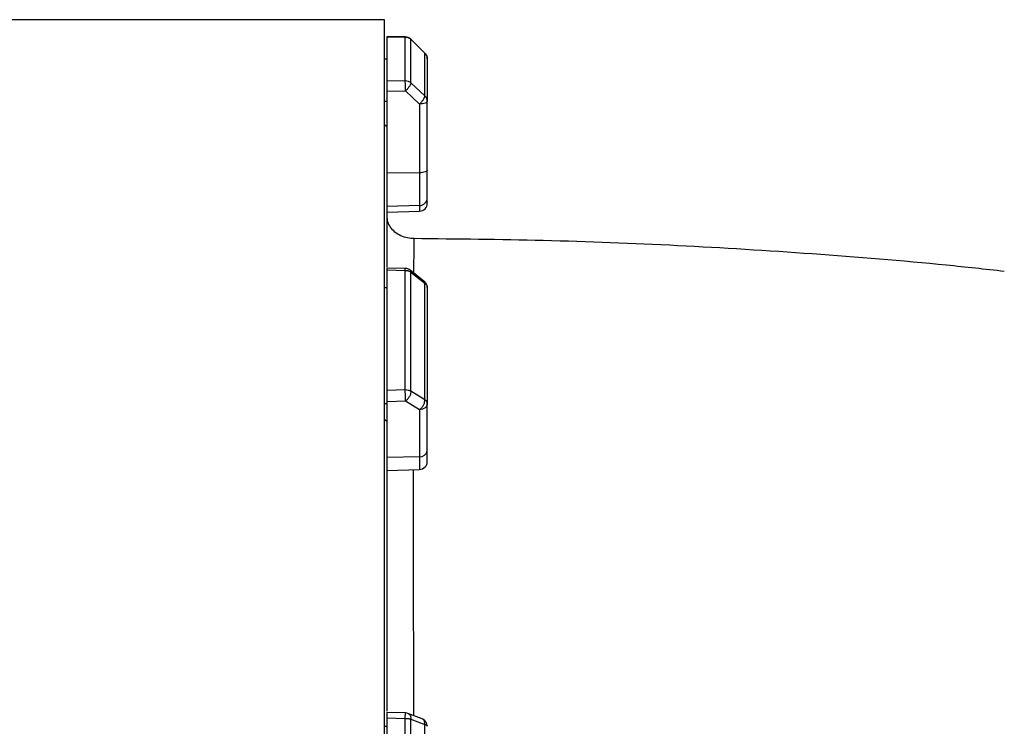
# Model space of a CAD drawing. Header units: inches. Extents: x -21 to 102, y -42 to 31.
# Tile 14 of 15: x 72 to 86, y 5 to 15. Entities that reach past the tile are written whole.
import ezdxf

# ---------------------------------------------------------------- set-up
doc = ezdxf.new("R2010")
doc.units = ezdxf.units.IN
doc.header["$MEASUREMENT"] = 0

msp = doc.modelspace()

# ---------------------------------------------------------------- linework, layer by layer
at = {"color": 7, "linetype": 'Continuous', "lineweight": 25}
for p, q in [((76.929, 15.413), (67.518, 15.413)), ((76.929, -15.413), (76.929, 15.413)), ((77.236, 15.162), (76.964, 15.163)), ((76.969, 15.162), (77.235, 15.16)), ((76.969, 14.517), (76.969, 15.162)), ((77.235, 14.52), (77.235, 15.16)), ((77.523, 14.924), (77.316, 15.128)), ((77.318, 14.488), (77.318, 15.126)), ((77.318, 15.126), (77.524, 14.922)), ((77.524, 14.296), (77.524, 14.922)), ((76.929, 14.839), (76.969, 14.839)), ((76.969, 14.517), (77.235, 14.52)), ((77.524, 14.296), (77.318, 14.488)), ((76.969, 14.366), (77.239, 14.369)), ((76.969, 11.786), (76.969, 14.366)), ((77.239, 14.369), (77.445, 14.177)), ((76.929, 14.218), (76.969, 14.218)), ((77.445, 14.177), (77.445, 12.606)), ((77.559, 13.209), (77.559, 14.218)), ((76.929, 13.875), (76.969, 13.838)), ((77.445, 13.168), (76.969, 13.163)), ((77.445, 12.689), (76.969, 12.674)), ((76.969, 12.589), (77.445, 12.606)), ((77.36, 12.201), (77.36, 12.201)), ((77.237, 11.766), (76.965, 11.772)), ((76.969, 9.983), (76.969, 11.755)), ((76.969, 11.744), (77.235, 11.738)), ((77.235, 9.99), (77.235, 11.738)), ((77.515, 11.577), (77.308, 11.74)), ((77.318, 9.967), (77.318, 11.711)), ((77.318, 11.711), (77.524, 11.549)), ((76.929, 11.485), (76.969, 11.485)), ((77.524, 9.84), (77.524, 11.549)), ((76.969, 9.983), (77.235, 9.99)), ((77.524, 9.84), (77.318, 9.967)), ((76.969, 9.816), (77.239, 9.823)), ((77.239, 9.823), (77.445, 9.696)), ((76.929, 9.786), (76.969, 9.786)), ((76.969, 5.273), (76.969, 9.816)), ((77.445, 9.696), (77.445, 8.82)), ((77.559, 9.096), (77.559, 9.786)), ((76.929, 9.552), (76.969, 9.526)), ((77.445, 9.005), (76.969, 8.993)), ((76.969, 8.804), (77.445, 8.82)), ((77.238, 5.249), (76.967, 5.258)), ((76.969, 2.773), (76.969, 5.245)), ((77.481, 5.164), (77.275, 5.242)), ((76.929, 5.053), (76.969, 5.053)), ((76.969, 5.179), (77.235, 5.17)), ((77.235, 2.782), (77.235, 5.17)), ((77.318, 2.776), (77.318, 5.159)), ((77.318, 5.159), (77.524, 5.081)), ((77.524, 2.748), (77.524, 5.081))]:
    msp.add_line(p, q, dxfattribs=at)
at = {"color": 8, "linetype": 'Continuous', "lineweight": 25}
for p, q in [((77.235, 15.16), (77.235, 15.16)), ((77.524, 14.922), (77.523, 14.922))]:
    msp.add_line(p, q, dxfattribs=at)
at = {"color": 7, "linetype": 'Continuous', "lineweight": 25, "flags": 128}
msp.add_lwpolyline([(77.559, 13.209), (77.557, 13.201), (77.55, 13.193), (77.54, 13.187), (77.526, 13.181), (77.509, 13.176), (77.489, 13.172), (77.468, 13.169), (77.445, 13.168)], dxfattribs=at)
at = {"color": 7, "linetype": 'Continuous', "lineweight": 25}
for centre, radius, start, end in [((77.235, 15.044), 0.118, 45.1342, 89.5342), ((77.441, 14.839), 0.118, 0.7176, 45.1333), ((77.444, 12.804), 0.115, 270.4143, 358.4735), ((77.441, 12.724), 0.118, 272, 0), ((77.235, 11.648), 0.118, 51.7012, 88.6995), ((77.441, 11.485), 0.118, 0.1679, 51.7003), ((77.454, 9.111), 0.106, 265.0821, 351.7652), ((77.441, 8.938), 0.118, 272, 360), ((77.235, 5.131), 0.118, 69.4053, 88.1076), ((77.441, 5.053), 0.118, 0.4594, 69.3901)]:
    msp.add_arc(centre, radius, start, end, dxfattribs=at)
for points, knots in [([(77.235, 15.16), (77.236, 15.16), (77.24, 15.16), (77.248, 15.159), (77.258, 15.158), (77.269, 15.155), (77.28, 15.152), (77.29, 15.147), (77.3, 15.141), (77.309, 15.134), (77.315, 15.129), (77.318, 15.126)], [0, 0, 0, 0, 0.061582, 0.125034, 0.250029, 0.375025, 0.500021, 0.614472, 0.75001, 0.866631, 1, 1, 1, 1]), ([(77.524, 14.922), (77.526, 14.92), (77.528, 14.918), (77.532, 14.914), (77.536, 14.908), (77.543, 14.898), (77.549, 14.887), (77.554, 14.875), (77.556, 14.865), (77.559, 14.853), (77.559, 14.844), (77.559, 14.839)], [0, 0, 0, 0, 0.056158, 0.115628, 0.178412, 0.290155, 0.499964, 0.604621, 0.724087, 0.840407, 1, 1, 1, 1]), ([(77.559, 14.839), (77.559, 14.835), (77.559, 14.825), (77.559, 14.81), (77.559, 14.794), (77.559, 14.778), (77.559, 14.762), (77.559, 14.745), (77.559, 14.728), (77.559, 14.71), (77.559, 14.692), (77.559, 14.673), (77.559, 14.655), (77.559, 14.635), (77.559, 14.615), (77.559, 14.595), (77.559, 14.569), (77.559, 14.535), (77.559, 14.494), (77.559, 14.452), (77.559, 14.408), (77.559, 14.362), (77.559, 14.316), (77.559, 14.267), (77.559, 14.234), (77.559, 14.218)], [0, 0, 0, 0, 0.033347, 0.066687, 0.100023, 0.133354, 0.166683, 0.200009, 0.233334, 0.266658, 0.299983, 0.33331, 0.36664, 0.399972, 0.433309, 0.466652, 0.500001, 0.56252, 0.625022, 0.687512, 0.749996, 0.812481, 0.874972, 0.937476, 1, 1, 1, 1]), ([(76.969, 14.366), (76.969, 14.367), (76.969, 14.371), (76.969, 14.377), (76.969, 14.382), (76.969, 14.39), (76.969, 14.4), (76.969, 14.415), (76.969, 14.434), (76.969, 14.456), (76.969, 14.477), (76.969, 14.491), (76.969, 14.501), (76.969, 14.507), (76.969, 14.513), (76.969, 14.516), (76.969, 14.517)], [0, 0, 0, 0, 0.031096, 0.062252, 0.093545, 0.12505, 0.187533, 0.249883, 0.374816, 0.499562, 0.624395, 0.749286, 0.812287, 0.87466, 0.937024, 1, 1, 1, 1]), ([(77.239, 14.369), (77.239, 14.382), (77.239, 14.397), (77.238, 14.428), (77.238, 14.445), (77.237, 14.474), (77.237, 14.487), (77.236, 14.508), (77.235, 14.516), (77.235, 14.52)], [0, 0, 0, 0, 0.25, 0.25, 0.5, 0.5, 0.75, 0.75, 1, 1, 1, 1]), ([(77.235, 14.52), (77.25, 14.52), (77.265, 14.517), (77.294, 14.506), (77.307, 14.498), (77.318, 14.488)], [0, 0, 0, 0, 0.5, 0.5, 1, 1, 1, 1]), ([(77.318, 14.488), (77.318, 14.483), (77.317, 14.476), (77.31, 14.458), (77.304, 14.447), (77.288, 14.424), (77.279, 14.412), (77.259, 14.389), (77.248, 14.378), (77.239, 14.369)], [0, 0, 0, 0, 0.25, 0.25, 0.5, 0.5, 0.75, 0.75, 1, 1, 1, 1]), ([(77.445, 14.177), (77.455, 14.186), (77.465, 14.197), (77.485, 14.22), (77.495, 14.233), (77.51, 14.256), (77.516, 14.267), (77.523, 14.284), (77.525, 14.291), (77.524, 14.296)], [0, 0, 0, 0, 0.25, 0.25, 0.5, 0.5, 0.75, 0.75, 1, 1, 1, 1]), ([(77.559, 14.218), (77.559, 14.22), (77.559, 14.224), (77.558, 14.23), (77.558, 14.235), (77.556, 14.242), (77.554, 14.25), (77.55, 14.26), (77.545, 14.27), (77.539, 14.28), (77.532, 14.288), (77.527, 14.294), (77.524, 14.296)], [0, 0, 0, 0, 0.078416, 0.146233, 0.203444, 0.250055, 0.38331, 0.500037, 0.628052, 0.745634, 0.880449, 1, 1, 1, 1]), ([(77.559, 14.218), (77.559, 14.212), (77.556, 14.207), (77.545, 14.198), (77.536, 14.193), (77.515, 14.186), (77.503, 14.183), (77.475, 14.179), (77.46, 14.177), (77.445, 14.177)], [0, 0, 0, 0, 0.25, 0.25, 0.5, 0.5, 0.75, 0.75, 1, 1, 1, 1]), ([(77.559, 12.801), (77.559, 12.803), (77.559, 12.807), (77.559, 12.813), (77.559, 12.819), (77.559, 12.826), (77.559, 12.833), (77.559, 12.84), (77.559, 12.848), (77.559, 12.856), (77.559, 12.865), (77.559, 12.874), (77.559, 12.883), (77.559, 12.893), (77.559, 12.903), (77.559, 12.913), (77.559, 12.924), (77.559, 12.935), (77.559, 12.946), (77.559, 12.964), (77.559, 12.989), (77.559, 13.014), (77.559, 13.037), (77.559, 13.055), (77.559, 13.075), (77.559, 13.097), (77.559, 13.121), (77.559, 13.15), (77.559, 13.179), (77.559, 13.199), (77.559, 13.209)], [0, 0, 0, 0, 0.027779, 0.055558, 0.083336, 0.111115, 0.138894, 0.166673, 0.194451, 0.22223, 0.250009, 0.277788, 0.305567, 0.333345, 0.361124, 0.388903, 0.416682, 0.44446, 0.472239, 0.500018, 0.572334, 0.64465, 0.665187, 0.716919, 0.753262, 0.788528, 0.841396, 0.894264, 0.947132, 1, 1, 1, 1]), ([(77.559, 12.727), (77.559, 12.726), (77.559, 12.721), (77.559, 12.742), (77.559, 12.782), (77.559, 12.801)], [0, 0, 0, 0, 0.099194, 0.549597, 1, 1, 1, 1]), ([(77.364, 12.204), (77.332, 12.205), (77.267, 12.209), (77.168, 12.242), (77.081, 12.297), (77.015, 12.37), (76.975, 12.451), (76.971, 12.499), (76.969, 12.523)], [0, 0, 0, 0, 0.163759, 0.329576, 0.496962, 0.665071, 0.832984, 1, 1, 1, 1]), ([(86.019, 11.723), (85.737, 11.754), (84.8, 11.857), (83.204, 11.985), (81.232, 12.107), (79.284, 12.183), (77.993, 12.196), (77.36, 12.203)], [0, 0, 0, 0, 0.098116, 0.325822, 0.553535, 0.781291, 1, 1, 1, 1]), ([(76.969, 11.744), (76.969, 11.753), (76.969, 11.769), (76.969, 11.77), (76.969, 11.771)], [0, 0, 0, 0, 0.559598, 1, 1, 1, 1]), ([(77.235, 11.738), (77.236, 11.738), (77.24, 11.738), (77.248, 11.737), (77.258, 11.736), (77.269, 11.734), (77.28, 11.731), (77.29, 11.727), (77.3, 11.723), (77.309, 11.718), (77.315, 11.714), (77.318, 11.711)], [0, 0, 0, 0, 0.0615824, 0.1250337, 0.2500294, 0.3750251, 0.5000207, 0.6144723, 0.75001, 0.8666305, 1, 1, 1, 1]), ([(77.524, 11.549), (77.526, 11.548), (77.528, 11.546), (77.532, 11.543), (77.536, 11.538), (77.543, 11.531), (77.549, 11.522), (77.554, 11.512), (77.556, 11.505), (77.559, 11.495), (77.559, 11.489), (77.559, 11.485)], [0, 0, 0, 0, 0.056158, 0.115628, 0.178412, 0.290155, 0.499964, 0.604621, 0.724087, 0.840407, 1, 1, 1, 1]), ([(77.559, 11.485), (77.559, 11.468), (77.559, 11.433), (77.559, 11.38), (77.559, 11.328), (77.559, 11.275), (77.559, 11.221), (77.559, 11.167), (77.559, 11.113), (77.559, 11.059), (77.559, 11.004), (77.559, 10.949), (77.559, 10.894), (77.559, 10.838), (77.559, 10.782), (77.559, 10.726), (77.559, 10.653), (77.559, 10.563), (77.559, 10.455), (77.559, 10.346), (77.559, 10.236), (77.559, 10.125), (77.559, 10.013), (77.559, 9.9), (77.559, 9.824), (77.559, 9.786)], [0, 0, 0, 0, 0.033347, 0.066687, 0.100023, 0.133354, 0.166683, 0.200009, 0.233334, 0.266658, 0.299983, 0.33331, 0.36664, 0.399972, 0.433309, 0.466652, 0.500001, 0.56252, 0.625022, 0.687512, 0.749996, 0.812481, 0.874972, 0.937476, 1, 1, 1, 1]), ([(76.969, 9.816), (76.969, 9.817), (76.969, 9.819), (76.969, 9.823), (76.969, 9.828), (76.969, 9.834), (76.969, 9.842), (76.969, 9.855), (76.969, 9.873), (76.969, 9.896), (76.969, 9.919), (76.969, 9.939), (76.969, 9.953), (76.969, 9.964), (76.969, 9.974), (76.969, 9.98), (76.969, 9.983)], [0, 0, 0, 0, 0.031096, 0.062252, 0.093545, 0.12505, 0.187533, 0.249883, 0.374816, 0.499562, 0.624395, 0.749286, 0.812287, 0.87466, 0.937024, 1, 1, 1, 1]), ([(77.239, 9.823), (77.239, 9.832), (77.239, 9.843), (77.238, 9.871), (77.238, 9.887), (77.237, 9.92), (77.237, 9.936), (77.236, 9.966), (77.235, 9.979), (77.235, 9.99)], [0, 0, 0, 0, 0.25, 0.25, 0.5, 0.5, 0.75, 0.75, 1, 1, 1, 1]), ([(77.235, 9.99), (77.25, 9.99), (77.265, 9.988), (77.294, 9.98), (77.307, 9.974), (77.318, 9.967)], [0, 0, 0, 0, 0.5, 0.5, 1, 1, 1, 1]), ([(77.318, 9.967), (77.318, 9.957), (77.317, 9.944), (77.31, 9.917), (77.304, 9.902), (77.288, 9.874), (77.279, 9.86), (77.259, 9.838), (77.248, 9.829), (77.239, 9.823)], [0, 0, 0, 0, 0.25, 0.25, 0.5, 0.5, 0.75, 0.75, 1, 1, 1, 1]), ([(77.445, 9.696), (77.455, 9.702), (77.465, 9.711), (77.485, 9.733), (77.495, 9.747), (77.51, 9.775), (77.516, 9.789), (77.523, 9.817), (77.525, 9.83), (77.524, 9.84)], [0, 0, 0, 0, 0.25, 0.25, 0.5, 0.5, 0.75, 0.75, 1, 1, 1, 1]), ([(77.559, 9.786), (77.559, 9.788), (77.559, 9.791), (77.558, 9.795), (77.558, 9.798), (77.556, 9.803), (77.554, 9.808), (77.55, 9.816), (77.545, 9.822), (77.539, 9.829), (77.532, 9.835), (77.527, 9.838), (77.524, 9.84)], [0, 0, 0, 0, 0.078416, 0.146233, 0.203444, 0.250055, 0.38331, 0.500037, 0.628052, 0.745634, 0.880449, 1, 1, 1, 1]), ([(77.559, 9.786), (77.559, 9.774), (77.556, 9.763), (77.545, 9.741), (77.536, 9.732), (77.515, 9.715), (77.503, 9.708), (77.475, 9.699), (77.46, 9.696), (77.445, 9.696)], [0, 0, 0, 0, 0.25, 0.25, 0.5, 0.5, 0.75, 0.75, 1, 1, 1, 1]), ([(77.559, 8.939), (77.559, 8.939), (77.559, 8.938), (77.559, 8.941), (77.559, 8.947), (77.559, 8.955), (77.559, 8.966), (77.559, 8.979), (77.559, 8.996), (77.559, 9.028), (77.559, 9.066), (77.559, 9.096)], [0, 0, 0, 0, 0.0180619, 0.136105, 0.2478519, 0.3221374, 0.4054987, 0.5191281, 0.5978786, 0.6818882, 1, 1, 1, 1]), ([(76.969, 5.179), (76.969, 5.193), (76.969, 5.222), (76.969, 5.248), (76.969, 5.26), (76.969, 5.257), (76.969, 5.257)], [0, 0, 0, 0, 0.3232667, 0.646663, 0.9701208, 1, 1, 1, 1]), ([(77.235, 5.17), (77.236, 5.17), (77.24, 5.17), (77.248, 5.17), (77.258, 5.17), (77.269, 5.169), (77.28, 5.167), (77.29, 5.166), (77.3, 5.164), (77.309, 5.161), (77.315, 5.16), (77.318, 5.159)], [0, 0, 0, 0, 0.061582, 0.125034, 0.250029, 0.375025, 0.500021, 0.614472, 0.75001, 0.866631, 1, 1, 1, 1]), ([(77.524, 5.081), (77.526, 5.081), (77.528, 5.08), (77.532, 5.079), (77.536, 5.077), (77.543, 5.073), (77.549, 5.07), (77.554, 5.065), (77.556, 5.062), (77.559, 5.058), (77.559, 5.055), (77.559, 5.053)], [0, 0, 0, 0, 0.056158, 0.115628, 0.178412, 0.290155, 0.499964, 0.604621, 0.724087, 0.840407, 1, 1, 1, 1])]:
    msp.add_open_spline(points, degree=3, knots=knots, dxfattribs=at)
at = {"color": 8, "linetype": 'Continuous', "lineweight": 25}
for points, knots in [([(77.36, 12.201), (77.36, 12.201), (77.36, 12.203), (77.36, 12.177), (77.36, 12.15), (77.36, 12.142), (77.36, 12.135), (77.36, 12.126), (77.36, 12.118), (77.36, 12.108), (77.36, 12.099), (77.36, 12.083), (77.359, 12.059), (77.359, 12.022), (77.359, 11.974), (77.359, 11.911), (77.358, 11.848), (77.358, 11.788), (77.358, 11.743), (77.358, 11.713), (77.358, 11.701)], [0, 0, 0, 0, 0.089913, 0.306223, 0.327622, 0.349047, 0.370499, 0.391978, 0.413484, 0.435016, 0.456576, 0.478162, 0.532459, 0.597542, 0.673415, 0.760084, 0.857555, 0.909379, 0.963811, 1, 1, 1, 1]), ([(77.235, 11.738), (77.235, 11.746), (77.236, 11.759), (77.237, 11.766), (77.237, 11.765), (77.237, 11.765)], [0, 0, 0, 0, 0.535693, 0.82426, 1, 1, 1, 1]), ([(77.308, 11.74), (77.31, 11.739), (77.317, 11.732), (77.317, 11.72), (77.318, 11.711)], [0, 0, 0, 0, 0.301498, 1, 1, 1, 1]), ([(77.524, 11.549), (77.524, 11.557), (77.523, 11.569), (77.516, 11.575), (77.514, 11.577)], [0, 0, 0, 0, 0.718931, 1, 1, 1, 1]), ([(77.352, 8.817), (77.352, 8.779), (77.352, 8.69), (77.352, 8.544), (77.352, 8.384), (77.352, 8.221), (77.352, 8.056), (77.352, 7.888), (77.353, 7.646), (77.353, 7.317), (77.353, 6.884), (77.354, 6.469), (77.354, 6.082), (77.354, 5.745), (77.355, 5.506), (77.355, 5.372), (77.355, 5.335), (77.355, 5.297), (77.355, 5.259), (77.355, 5.231), (77.355, 5.215), (77.355, 5.212)], [0, 0, 0, 0, 0.037867, 0.087718, 0.137485, 0.187168, 0.236766, 0.286281, 0.33571, 0.447875, 0.566893, 0.692757, 0.779581, 0.869384, 0.950873, 0.960164, 0.969483, 0.978832, 0.98821, 0.997617, 1, 1, 1, 1]), ([(77.235, 5.17), (77.235, 5.184), (77.236, 5.205), (77.237, 5.226), (77.238, 5.24), (77.238, 5.248), (77.238, 5.248), (77.238, 5.248)], [0, 0, 0, 0, 0.307341, 0.472899, 0.642005, 0.89209, 1, 1, 1, 1]), ([(77.276, 5.241), (77.278, 5.24), (77.286, 5.238), (77.296, 5.229), (77.307, 5.215), (77.316, 5.193), (77.317, 5.172), (77.318, 5.159)], [0, 0, 0, 0, 0.094421, 0.282955, 0.474436, 0.656208, 1, 1, 1, 1]), ([(77.524, 5.081), (77.524, 5.095), (77.522, 5.115), (77.513, 5.137), (77.503, 5.151), (77.492, 5.16), (77.484, 5.163), (77.481, 5.164)], [0, 0, 0, 0, 0.3374345, 0.5158709, 0.7038022, 0.8771158, 1, 1, 1, 1])]:
    msp.add_open_spline(points, degree=3, knots=knots, dxfattribs=at)

doc.saveas('drawing.dxf')
